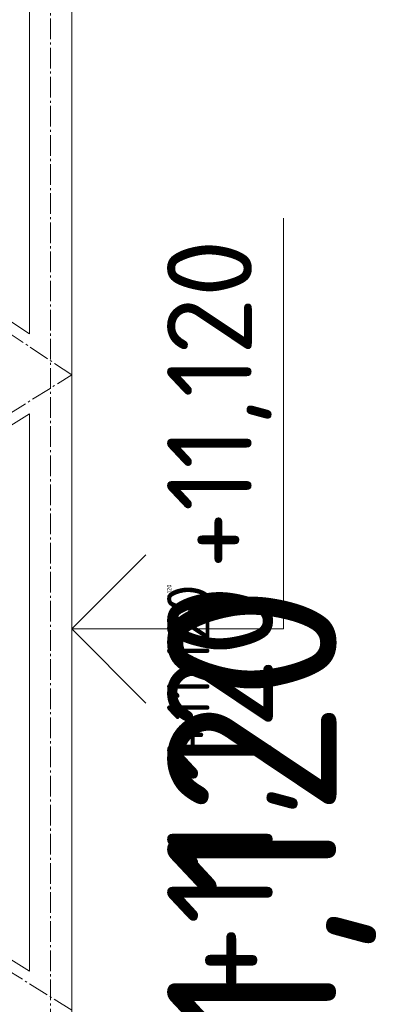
# Model space of a CAD drawing. Header units: millimetres. Extents: x -725694 to 4766210, y -2984614 to 2187451.
# Tile 84 of 256: x 207699 to 209496, y 55828 to 60477. Entities that reach past the tile are written whole.
import ezdxf
from ezdxf import colors
from ezdxf.entities.mleader import LeaderData, LeaderLine
from ezdxf.enums import TextEntityAlignment as Align
from ezdxf.math import Vec2, Vec3

# ---------------------------------------------------------------- set-up
doc = ezdxf.new("R2010")
doc.units = ezdxf.units.MM
doc.linetypes.add('AM_DIN_G_W050', pattern=[13.75, 9.75, -1.5, 1, -1.5])
doc.linetypes.add('DIVIDE', pattern=[31.75, 12.7, -6.35, 0, -6.35, 0, -6.35])
for name, color, linetype in [('0 @ 1', 7, 'Continuous'), ('0 @ 10', 7, 'Continuous'), ('0 @ 100', 7, 'Continuous'), ('0 @ 200', 7, 'Continuous'), ('0 @ 250 (1)', 7, 'Continuous'), ('0 @ 250 (2)', 7, 'Continuous'), ('0 @ 400', 7, 'Continuous')]:
    doc.layers.add(name, color=color, linetype=linetype)
for name, color, linetype, lineweight in [('A99_N_koty-200-vysk', 7, 'Continuous', 9), ('A99_N_txt-popis-50 @ 200', 7, 'Continuous', 9), ('A99_S_kce-pohl', 7, 'Continuous', 5), ('PBS - odstupy', 1, 'DIVIDE', 30)]:
    doc.layers.add(name, color=color, linetype=linetype, lineweight=lineweight)
doc.styles.add('A99_kota', font='isocpeur.ttf', dxfattribs={"height": 2})
doc.styles.add('A99_popis', font='isocpeur.ttf')

# ---------------------------------------------------------------- blocks, each defined once
blk = doc.blocks.new('*U120')
at = {"color": 0, "linetype": 'ByBlock', "lineweight": -2}
blk.add_line((-3, 0), (7, 0), dxfattribs=at)
for points in [[(-1.75, -1.75), (0, 0), (1.75, -1.75)], [(0, 0), (0, -5), (0, -5), (9.7, -5)]]:
    blk.add_lwpolyline(points, dxfattribs=at)
at = {"color": 0, "linetype": 'ByBlock', "lineweight": -2, "style": 'A99_kota'}
for tag, p in [('VYSKA', (9.2, -2.25)), ('POPIS', (9.2, -5.5))]:
    blk.add_attdef(tag, text='', height=2, dxfattribs=at).set_placement(p, align=Align.TOP_RIGHT)
blk = doc.blocks.new('*U6301')
at = {"layer": 'A99_N_koty-200-vysk', "lineweight": 5}
ref = blk.add_blockref('*U120', (207945, 57600), dxfattribs=dict(at, xscale=200, yscale=200, zscale=200, rotation=90.00000000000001))
ref.add_attrib('VYSKA', '+11,120', dxfattribs={"layer": '0 @ 200', "color": 0, "linetype": 'ByBlock', "lineweight": -2, "height": 400, "rotation": 90, "style": 'A99_kota'}).set_placement((208395, 59440), align=Align.TOP_RIGHT)
ref = blk.add_blockref('*U120', (207945, 57600), dxfattribs=dict(at, xscale=200, yscale=200, zscale=200, rotation=90.00000000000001))
ref.add_attrib('VYSKA', '+11,120', dxfattribs={"layer": '0 @ 100', "color": 0, "linetype": 'ByBlock', "lineweight": -2, "height": 200, "rotation": 90, "style": 'A99_kota'}).set_placement((208395, 57810), align=Align.TOP_RIGHT)
ref = blk.add_blockref('*U120', (207945, 57600), dxfattribs=dict(at, xscale=200, yscale=200, zscale=200, rotation=90.00000000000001))
ref.add_attrib('VYSKA', '+11,120', dxfattribs={"layer": '0 @ 1', "color": 0, "linetype": 'ByBlock', "lineweight": -2, "height": 2, "rotation": 90, "style": 'A99_kota'}).set_placement((208395, 57810), align=Align.TOP_RIGHT)
ref = blk.add_blockref('*U120', (207945, 57600), dxfattribs=dict(at, xscale=200, yscale=200, zscale=200, rotation=90.00000000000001))
ref.add_attrib('VYSKA', '+11,120', dxfattribs={"layer": '0 @ 400', "color": 0, "linetype": 'ByBlock', "lineweight": -2, "height": 800, "rotation": 90, "style": 'A99_kota'}).set_placement((208395, 57810), align=Align.TOP_RIGHT)
ref = blk.add_blockref('*U120', (207945, 57600), dxfattribs=dict(at, xscale=200, yscale=200, zscale=200, rotation=90.00000000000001))
ref.add_attrib('VYSKA', '+11,120', dxfattribs={"layer": '0 @ 10', "color": 0, "linetype": 'ByBlock', "lineweight": -2, "height": 20, "rotation": 90, "style": 'A99_kota'}).set_placement((208395, 57810), align=Align.TOP_RIGHT)
ref = blk.add_blockref('*U120', (207945, 57600), dxfattribs=dict(at, xscale=200, yscale=200, zscale=200, rotation=90.00000000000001))
ref.add_attrib('VYSKA', '+11,120', dxfattribs={"layer": '0 @ 250 (1)', "color": 0, "linetype": 'ByBlock', "lineweight": -2, "height": 500, "rotation": 90, "style": 'A99_kota'}).set_placement((208395, 57810), align=Align.TOP_RIGHT)
ref = blk.add_blockref('*U120', (207945, 57600), dxfattribs=dict(at, xscale=200, yscale=200, zscale=200, rotation=90.00000000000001))
ref.add_attrib('VYSKA', '+11,120', dxfattribs={"layer": '0 @ 250 (2)', "color": 0, "linetype": 'ByBlock', "lineweight": -2, "height": 500, "rotation": 90, "style": 'A99_kota'}).set_placement((208395, 57810), align=Align.TOP_RIGHT)

msp = doc.modelspace()

# ---------------------------------------------------------------- linework, layer by layer
at = {"layer": 'A99_S_kce-pohl', "color": 253, "linetype": 'AM_DIN_G_W050', "lineweight": 0, "ltscale": 10}
for points in [[(207845, 61994.7), (207845, 61994.7), (207845, 54300)], [(205545, 57300), (207945, 58800), (205695, 60300), (207945, 61600)], [(207945, 55800), (205545, 57300)]]:
    msp.add_lwpolyline(points, dxfattribs=at)
at = {"layer": 'A99_S_kce-pohl', "lineweight": 5}
for points in [[(207945, 54300), (207945, 61994.7)], [(207745, 58993.4), (207745, 61426.7)], [(207745, 58993.4), (205940.1, 60196.7)], [(205800.3, 57400.6), (207745, 58616)], [(207745, 55984), (207745, 58616)], [(207745, 55984), (205790.6, 57205.5)]]:
    msp.add_lwpolyline(points, dxfattribs=at)

# ---------------------------------------------------------------- block references
at = {"layer": 'PBS - odstupy', "color": 4, "linetype": 'Continuous', "lineweight": 0}
msp.add_blockref('*U6301', (0, 0), dxfattribs=at)

# ---------------------------------------------------------------- leaders
at = {"layer": 'A99_N_txt-popis-50 @ 200', "lineweight": 9}
ml = msp.add_multileader_mtext('Standard', dxfattribs=at)
ml.set_content('\\A1;{\\fISOCPEUR|b1|i0|c238|p34;\\C256;vertikal. panely PUR, tl.80mm, U=0,28W/M\\H0.7x;\\S2^ ;\\H1.42857x;K, EI 15-ef DP3\\Pexterier RAL 9006, interier RAL 9010}', color=1, style='A99_popis')
ml.set_leader_properties(color=256, linetype='ByLayer', lineweight=-1)
ml.build(insert=Vec2(0, 0))
ml.multileader.update_dxf_attribs({"dogleg_length": 6.4, "arrow_head_size": 200, "scale": 200})
ctx = ml.context
ctx.base_point, ctx.scale, ctx.char_height, ctx.arrow_head_size, ctx.landing_gap_size, ctx.plane_origin = Vec3(9645, 58660), 200, 400, 200, 400, Vec3(21489.4, 49862.3)
notes = []
notes.append((ctx, [(0, (1, 1, 0), (9183.5, 58660), (1, 0), 461.5, [(0, [(5605, 58660)], 0, [])])]))
ctx.mtext.insert, ctx.mtext.width, ctx.mtext.flow_direction = Vec3(10045, 58898.8), 10741.384, 5
for ctx, leaders in notes:
    for number, flags, end, landing, length, lines in leaders:
        leader = LeaderData()
        leader.index, (leader.has_last_leader_line, leader.has_dogleg_vector, leader.attachment_direction) = number, flags
        leader.last_leader_point, leader.dogleg_vector, leader.dogleg_length = Vec3(end), Vec3(landing), length
        for number, points, colour, breaks in lines:
            line = LeaderLine()
            line.index, line.vertices, line.color, line.breaks = number, Vec3.list(points), colors.encode_raw_color(colour), breaks
            leader.lines.append(line)
        ctx.leaders.append(leader)

doc.saveas('drawing.dxf')
